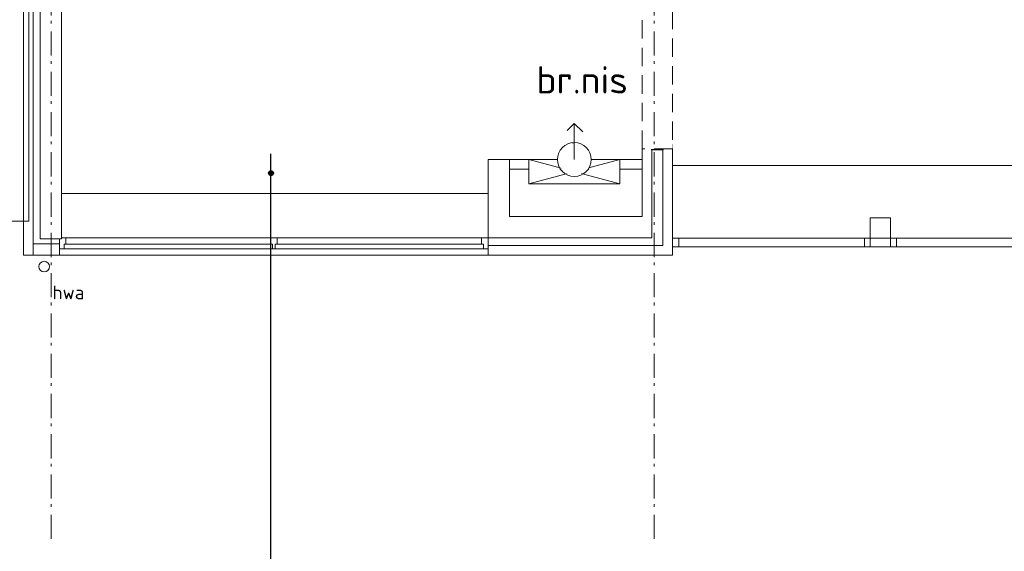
# Model space of a CAD drawing. Header units: millimetres. Extents: x -137512 to 20061, y -42753 to 41926.
# Tile 16 of 29: x -92503 to -82329, y -6564 to -1063. Entities that reach past the tile are written whole.
import ezdxf

# ---------------------------------------------------------------- set-up
doc = ezdxf.new("R2010")
doc.units = ezdxf.units.MM
doc.header["$LTSCALE"] = 100
doc.header["$PDMODE"] = 1
doc.header["$PDSIZE"] = -2
doc.linetypes.add('HIDDEN', pattern=[9.525, 6.35, -3.175])
doc.linetypes.add('STYLE_06', pattern=[0.416656, 0.25, -0.083313, 0.027771, -0.055573])
doc.layers.add('Dimension', color=7, linetype='Continuous', lineweight=5)
doc.layers.add('None', color=7, linetype='Continuous', lineweight=5)
doc.styles.add('Helvetica', font='isocpeur.ttf')
doc.styles.add('Tekton Plus Regular', font='isocpeur.ttf')
doc.dimstyles.new('bob', dxfattribs={"dimtxt": 211.459961, "dimasz": 50.074463, "dimexe": 199.999999, "dimexo": 500.000001, "dimgap": 0.5, "dimtad": 1, "dimdec": 0, "dimzin": 15, "dimtxsty": 'Tekton Plus Regular', "dimblk": 'DOT', "dimcen": 0, "dimdle": 2, "dimse1": 1, "dimse2": 1, "dimadec": 0, "dimazin": 0, "dimtfac": 0.8, "dimtdec": 0, "dimtix": 1, "dimtmove": 0, "dimatfit": 0, "dimldrblk": 'DOT', "dimfxl": 1, "dimfrac": 2, "dimtolj": 1, "dimtzin": 15, "dimarcsym": 0})

# ---------------------------------------------------------------- blocks, each defined once
blk = doc.blocks.new('Group-26')
at = {"color": 8, "linetype": 'Continuous', "lineweight": 5}
blk.add_wipeout([(-12046.4, -4509.2), (-7616.4, -4509.2), (-7616.4, -5149.2), (-12046.4, -5149.2)], dxfattribs=at).dxf.layer = 'None'
at = {"layer": 'None', "color": 8, "linetype": 'Continuous', "lineweight": 5}
blk.add_lwpolyline([(-12046.4, -4509.2), (-7616.4, -4509.2), (-7616.4, -5149.2), (-12046.4, -5149.2)], close=True, dxfattribs=at)
at = {"color": 8, "linetype": 'Continuous', "lineweight": 5}
blk.add_wipeout([(-12046.4, -4969.2), (-7616.4, -4969.2), (-7616.4, -5083.2), (-12046.4, -5083.2)], dxfattribs=at).dxf.layer = 'None'
at = {"layer": 'None', "color": 8, "linetype": 'Continuous', "lineweight": 5}
blk.add_lwpolyline([(-12046.4, -4969.2), (-7616.4, -4969.2), (-7616.4, -5083.2), (-12046.4, -5083.2)], close=True, dxfattribs=at)
at = {"color": 8, "linetype": 'Continuous', "lineweight": 5}
for points in [[(-12046.4, -5083.2), (-12046.4, -4969.2), (-11978.8, -4969.2), (-11978.8, -5033.2), (-11999, -5033.2), (-11999, -5083.2)], [(-9845, -5083.2), (-9817.8, -5083.2), (-9817.8, -5033.2), (-9797.6, -5033.2), (-9797.6, -4969.2), (-9865.2, -4969.2), (-9865.2, -5033.2), (-9845, -5033.2)], [(-7616.4, -5083.2), (-7616.4, -4969.2), (-7684, -4969.2), (-7684, -5033.2), (-7663.8, -5033.2), (-7663.8, -5083.2)]]:
    blk.add_wipeout(points, dxfattribs=at).dxf.layer = 'None'
at = {"layer": 'None', "color": 8, "linetype": 'Continuous', "lineweight": 5}
for p, q in [((-9865.2, -5033.2), (-11978.8, -5033.2)), ((-7684, -5033.2), (-9797.6, -5033.2))]:
    blk.add_line(p, q, dxfattribs=at)
for points in [[(-12046.4, -5083.2), (-12046.4, -4969.2), (-11978.8, -4969.2), (-11978.8, -5033.2), (-11999, -5033.2), (-11999, -5083.2)], [(-9845, -5083.2), (-9817.8, -5083.2), (-9817.8, -5033.2), (-9797.6, -5033.2), (-9797.6, -4969.2), (-9865.2, -4969.2), (-9865.2, -5033.2), (-9845, -5033.2)], [(-7616.4, -5083.2), (-7616.4, -4969.2), (-7684, -4969.2), (-7684, -5033.2), (-7663.8, -5033.2), (-7663.8, -5083.2)]]:
    blk.add_lwpolyline(points, close=True, dxfattribs=at)
blk = doc.blocks.new('Group-30')
at = {"color": 8, "linetype": 'Continuous', "lineweight": 5}
blk.add_wipeout([(-5711.4, -4970.7), (43133, -4970.7), (43133, -5060.7), (-5711.4, -5060.7)], dxfattribs=at).dxf.layer = 'None'
at = {"layer": 'None', "color": 8, "linetype": 'Continuous', "lineweight": 5}
for points in [[(-5711.4, -4970.7), (43133, -4970.7), (43133, -5060.7), (-5711.4, -5060.7)], [(-5711.4, -4970.7), (-5644.4, -4970.7), (-5644.4, -5060.7), (-5711.4, -5060.7)]]:
    blk.add_lwpolyline(points, close=True, dxfattribs=at)
at = {"color": 8, "linetype": 'Continuous', "lineweight": 5}
for points in [[(-3727.6, -4970.7), (-3667.5, -4970.7), (-3667.5, -5060.7), (-3727.6, -5060.7)], [(-3457.4, -4970.7), (-3397.5, -4970.7), (-3397.5, -5060.7), (-3457.4, -5060.7)]]:
    blk.add_wipeout(points, dxfattribs=at).dxf.layer = 'None'
at = {"layer": 'None', "color": 8, "linetype": 'Continuous', "lineweight": 5}
for points in [[(-3727.6, -4970.7), (-3667.5, -4970.7), (-3667.5, -5060.7), (-3727.6, -5060.7)], [(-3457.4, -4970.7), (-3397.5, -4970.7), (-3397.5, -5060.7), (-3457.4, -5060.7)]]:
    blk.add_lwpolyline(points, close=True, dxfattribs=at)
blk = doc.blocks.new('Group-51')
at = {"layer": 'None', "color": 8, "linetype": 'Continuous', "lineweight": 5}
for q in [(-6800, -3859), (-6638, -3873)]:
    blk.add_line((-6726, -3785), q, dxfattribs=at)
at = {"layer": 'None', "color": 8, "insert": (-7118, -3194), "char_height": 279.73, "attachment_point": 1, "line_spacing_factor": 0.976858, "style": 'Tekton Plus Regular'}
blk.add_mtext('{\\H1.008x;\\lbr.nis}', dxfattribs=at)
at = {"color": 8, "linetype": 'Continuous', "lineweight": 5}
blk.add_wipeout([(-7196, -4159), (-6256, -4159), (-6256, -4409), (-7196, -4409)], dxfattribs=at).dxf.layer = 'None'
at = {"layer": 'None', "color": 8, "linetype": 'Continuous', "lineweight": 5}
for p, q in [((-6256, -4159), (-7196, -4409)), ((-6256, -4409), (-7196, -4159))]:
    blk.add_line(p, q, dxfattribs=at)
blk.add_lwpolyline([(-7196, -4159), (-6256, -4159), (-6256, -4409), (-7196, -4409)], close=True, dxfattribs=at)
at = {"color": 8, "linetype": 'Continuous', "lineweight": 5}
blk.add_wipeout([(-6745, -3985), (-6616, -4023), (-6552, -4141), (-6590, -4269), (-6708, -4333), (-6836, -4295), (-6900, -4177), (-6862, -4049)], dxfattribs=at).dxf.layer = 'None'
at = {"layer": 'None', "color": 8, "linetype": 'Continuous', "lineweight": 5}
blk.add_line((-6726, -4159), (-6726, -3785), dxfattribs=at)
blk.add_circle((-6726, -4159), 175, dxfattribs=at)
blk = doc.blocks.new('*D179')
at = {"layer": 'Dimension', "linetype": 'Continuous', "lineweight": -2}
h = blk.add_hatch(color=0, dxfattribs=at)
edge = h.paths.add_edge_path()
edge.add_arc((-89907, -2652), 25, 0, 360, ccw=False)
h = blk.add_hatch(color=0, dxfattribs=at)
edge = h.paths.add_edge_path()
edge.add_arc((-89907, -10752), 25, 0, 360, ccw=False)
at = {"layer": 'Defpoints', "color": 0, "lineweight": 0}
for p in [(-89907, -2652), (-89907, -10752), (-89907, -10752)]:
    blk.add_point(p, dxfattribs=at)
at = {"layer": 'Dimension', "color": 0, "linetype": 'Continuous', "lineweight": -2}
for p, q in [((-89907, -2652), (-89907, -2452)), ((-89907, -10752), (-89907, -2652)), ((-89907, -10952), (-89907, -10752))]:
    blk.add_line(p, q, dxfattribs=at)
for centre in [(-89907, -2652), (-89907, -10752)]:
    blk.add_circle(centre, 25, dxfattribs=at)
blk = doc.blocks.new('_DOT')
at = {"color": 0, "linetype": 'ByBlock', "lineweight": -2}
blk.add_line((-0.5, 0), (-1, 0), dxfattribs=at)
at = {"color": 0, "linetype": 'ByBlock', "lineweight": -2, "const_width": 0.5}
blk.add_lwpolyline([(-0.25, 0, 1), (0.25, 0, 1)], format="xyb", close=True, dxfattribs=at)

msp = doc.modelspace()

# ---------------------------------------------------------------- linework, layer by layer
at = {"layer": 'None', "color": 8, "linetype": 'Continuous', "lineweight": 5}
msp.add_circle((-92250, -3618), 55, dxfattribs=at)

# ---------------------------------------------------------------- block references
at = {"layer": 'None', "color": 7}
for name in ['Group-26', 'Group-30']:
    msp.add_blockref(name, (-80046.3, 1648.3), dxfattribs=at)

# ---------------------------------------------------------------- wipeouts: each hides what was drawn before it
at = {"color": 8, "linetype": 'Continuous', "lineweight": 5}
for points in [[(-87472.7, -2510.9), (-86072.7, -2510.9), (-86072.7, -2610.9), (-87472.7, -2610.9)], [(-92164.8, -4009), (-91836.7, -4009), (-91836.7, -3780.4), (-92164.8, -3780.4)]]:
    msp.add_wipeout(points, dxfattribs=at).dxf.layer = 'None'

# ---------------------------------------------------------------- next in the draw order: linework, layer by layer
at = {"layer": 'None', "color": 8, "linetype": 'Continuous', "lineweight": 5}
for points in [[(-87472.7, -2510.9), (-86072.7, -2510.9), (-86072.7, -2610.9), (-87472.7, -2610.9)], [(-92363.1, -3383.5), (-92092.7, -3383.5), (-92092.7, -3500.9), (-92363.1, -3500.9)]]:
    msp.add_lwpolyline(points, close=True, dxfattribs=at)

# ---------------------------------------------------------------- next in the draw order: texts
at = {"layer": 'None', "color": 8, "insert": (-92164.8, -3815.1), "char_height": 141, "attachment_point": 1, "line_spacing_factor": 0.976858, "style": 'Tekton Plus Regular'}
msp.add_mtext('hwa', dxfattribs=at)

# ---------------------------------------------------------------- next in the draw order: dimensions: what is measured, and where the dimension line sits
at = {"layer": 'Dimension', "color": 19, "linetype": 'Continuous', "lineweight": 5}
dim = msp.add_linear_dim(base=(-89907.5, -10752.5), p1=(-89907.5, -2652), p2=(-89907.5, -10752.5), angle=90, text=' ', dimstyle='bob', override={"dimtxt": 151.858536, "dimgap": 50, "dimpost": '<>', "dimtxsty": 'Helvetica', "dimtmove": 2}, dxfattribs=at)
dim.commit()
dim.dimension.update_dxf_attribs({"geometry": '*D179', "text_midpoint": (-89907.5, -6702.3)})

# ---------------------------------------------------------------- next in the draw order: wipeouts: each hides what was drawn before it
at = {"color": 8, "linetype": 'Continuous', "lineweight": 5}
for points in [[(-92293.1, 6739.1), (-92073.1, 6739.1), (-92073.1, -3330.9), (-92293.1, -3330.9)], [(-83714.4, -3112.4), (-83504.4, -3112.4), (-83504.4, -3322.4), (-83714.4, -3322.4)]]:
    msp.add_wipeout(points, dxfattribs=at).dxf.layer = 'None'

# ---------------------------------------------------------------- next in the draw order: linework, layer by layer
at = {"layer": 'None', "color": 8, "linetype": 'STYLE_06', "lineweight": 5, "ltscale": 10}
msp.add_line((-92177.7, -6435.6), (-92177.7, 16264.4), dxfattribs=at)
at = {"layer": 'None', "color": 8, "linetype": 'Continuous', "lineweight": 5}
for points in [[(-92293.1, 6739.1), (-92073.1, 6739.1), (-92073.1, -3330.9), (-92293.1, -3330.9)], [(-83714.4, -3112.4), (-83504.4, -3112.4), (-83504.4, -3322.4), (-83714.4, -3322.4)]]:
    msp.add_lwpolyline(points, close=True, dxfattribs=at)

# ---------------------------------------------------------------- next in the draw order: wipeouts: each hides what was drawn before it
at = {"color": 8, "linetype": 'Continuous', "lineweight": 5}
msp.add_wipeout([(-86072.7, -2500.9), (-86072.7, -3100.9), (-87271.9, -3100.9), (-87301.9, -3100.9), (-87442.7, -3100.9), (-87442.7, -2510.9), (-87662.7, -2510.9), (-87662.7, -3100.9), (-87662.7, -3320.9), (-87301.9, -3320.9), (-87271.9, -3320.9), (-86072.7, -3320.9), (-85972.7, -3320.9), (-85972.7, -2500.9), (-85972.7, -2400.9), (-85972.7, -2350.9), (-86072.7, -2350.9), (-86072.7, -2400.9)], dxfattribs=at).dxf.layer = 'None'

# ---------------------------------------------------------------- next in the draw order: linework, layer by layer
at = {"layer": 'None', "color": 8, "linetype": 'Continuous', "lineweight": 5}
msp.add_lwpolyline([(-86072.7, -2500.9), (-86072.7, -3100.9), (-87271.9, -3100.9), (-87301.9, -3100.9), (-87442.7, -3100.9), (-87442.7, -2510.9), (-87662.7, -2510.9), (-87662.7, -3100.9), (-87662.7, -3320.9), (-87301.9, -3320.9), (-87271.9, -3320.9), (-86072.7, -3320.9), (-85972.7, -3320.9), (-85972.7, -2500.9), (-85972.7, -2400.9), (-85972.7, -2350.9), (-86072.7, -2350.9), (-86072.7, -2400.9)], close=True, dxfattribs=at)

# ---------------------------------------------------------------- next in the draw order: wipeouts: each hides what was drawn before it
at = {"color": 8, "linetype": 'Continuous', "lineweight": 5}
msp.add_wipeout([(-85857.7, -3500.9), (-85757.7, -3500.9), (-85757.7, -3400.9), (-85757.7, -2500.9), (-85757.7, -2400.9), (-85757.7, -2350.9), (-85857.7, -2350.9), (-85857.7, -2400.9), (-85857.7, -2500.9), (-85857.7, -3400.9), (-87271.9, -3400.9), (-87662.7, -3400.9), (-87662.7, -3500.9), (-87271.9, -3500.9)], dxfattribs=at).dxf.layer = 'None'

# ---------------------------------------------------------------- next in the draw order: linework, layer by layer
at = {"layer": 'None', "color": 8, "linetype": 'Continuous', "lineweight": 5}
msp.add_line((-36920.8, -2570.9), (-85751.7, -2570.9), dxfattribs=at)
msp.add_lwpolyline([(-85857.7, -3500.9), (-85757.7, -3500.9), (-85757.7, -3400.9), (-85757.7, -2500.9), (-85757.7, -2400.9), (-85757.7, -2350.9), (-85857.7, -2350.9), (-85857.7, -2400.9), (-85857.7, -2500.9), (-85857.7, -3400.9), (-87271.9, -3400.9), (-87662.7, -3400.9), (-87662.7, -3500.9), (-87271.9, -3500.9)], close=True, dxfattribs=at)
at = {"layer": 'None', "color": 92, "linetype": 'Continuous', "lineweight": 25}
msp.add_lwpolyline([(-85972.7, -2360.9), (-85857.7, -2360.9), (-85857.7, -2410.9), (-85972.7, -2410.9)], close=True, dxfattribs=at)

# ---------------------------------------------------------------- next in the draw order: block references
at = {"layer": 'None', "color": 7}
msp.add_blockref('Group-51', (-80046.3, 1648.3), dxfattribs=at)

# ---------------------------------------------------------------- next in the draw order: wipeouts: each hides what was drawn before it
at = {"color": 8, "linetype": 'Continuous', "lineweight": 5}
msp.add_wipeout([(-86072.7, -400.9), (-85757.7, -400.9), (-85757.7, -2400.9), (-86072.7, -2400.9)], dxfattribs=at).dxf.layer = 'None'

# ---------------------------------------------------------------- next in the draw order: linework, layer by layer
at = {"layer": 'None', "color": 8, "linetype": 'STYLE_06', "lineweight": 5, "ltscale": 10}
msp.add_line((-85947.7, -6435.6), (-85947.7, 16264.4), dxfattribs=at)
at = {"layer": 'None', "color": 8, "linetype": 'HIDDEN', "lineweight": 5, "ltscale": 0.3}
msp.add_lwpolyline([(-86072.7, -400.9), (-85757.7, -400.9), (-85757.7, -2400.9), (-86072.7, -2400.9)], close=True, dxfattribs=at)

# ---------------------------------------------------------------- next in the draw order: wipeouts: each hides what was drawn before it
at = {"color": 8, "linetype": 'Continuous', "lineweight": 5}
msp.add_wipeout([(-86157.2, 41926), (-86157.2, 7136), (-86280, 7136), (-92120, 7136), (-92410, 7136), (-92410, -1775.2), (-92410, -3249), (-92510, -3249), (-98312.8, -3249), (-98312.8, -3149), (-92510, -3149), (-92510, -2010.8), (-92510, -1775.2), (-92510, 7136), (-92510, 7236), (-92410, 7236), (-88449.2, 7236), (-86782.1, 7236), (-86701.4, 7236), (-86380, 7236), (-86280, 7236), (-86257.2, 7236), (-86257.2, 7347.8), (-86257.2, 41826), (-98312.8, 41826), (-98312.8, 41926)], dxfattribs=at).dxf.layer = 'None'

# ---------------------------------------------------------------- next in the draw order: linework, layer by layer
at = {"layer": 'None', "color": 8, "linetype": 'Continuous', "lineweight": 5}
for points in [[(-99470, -1775.2), (-99470, -1049), (-110440, -1049), (-110440, 23795.5), (-106720, 23795.5), (-106720, 37026), (-110440, 37026), (-110440, 41826), (-86280, 41826), (-86280, 7670.6), (-86280, 7347.8), (-86280, 7236), (-92410, 7236), (-92410, -1775.2), (-92410, -3149), (-99470, -3149)], [(-92463.1, 7029.1), (-92363.1, 7029.1), (-92363.1, -3500.9), (-92463.1, -3500.9)]]:
    msp.add_lwpolyline(points, close=True, dxfattribs=at)

doc.saveas('drawing.dxf')
